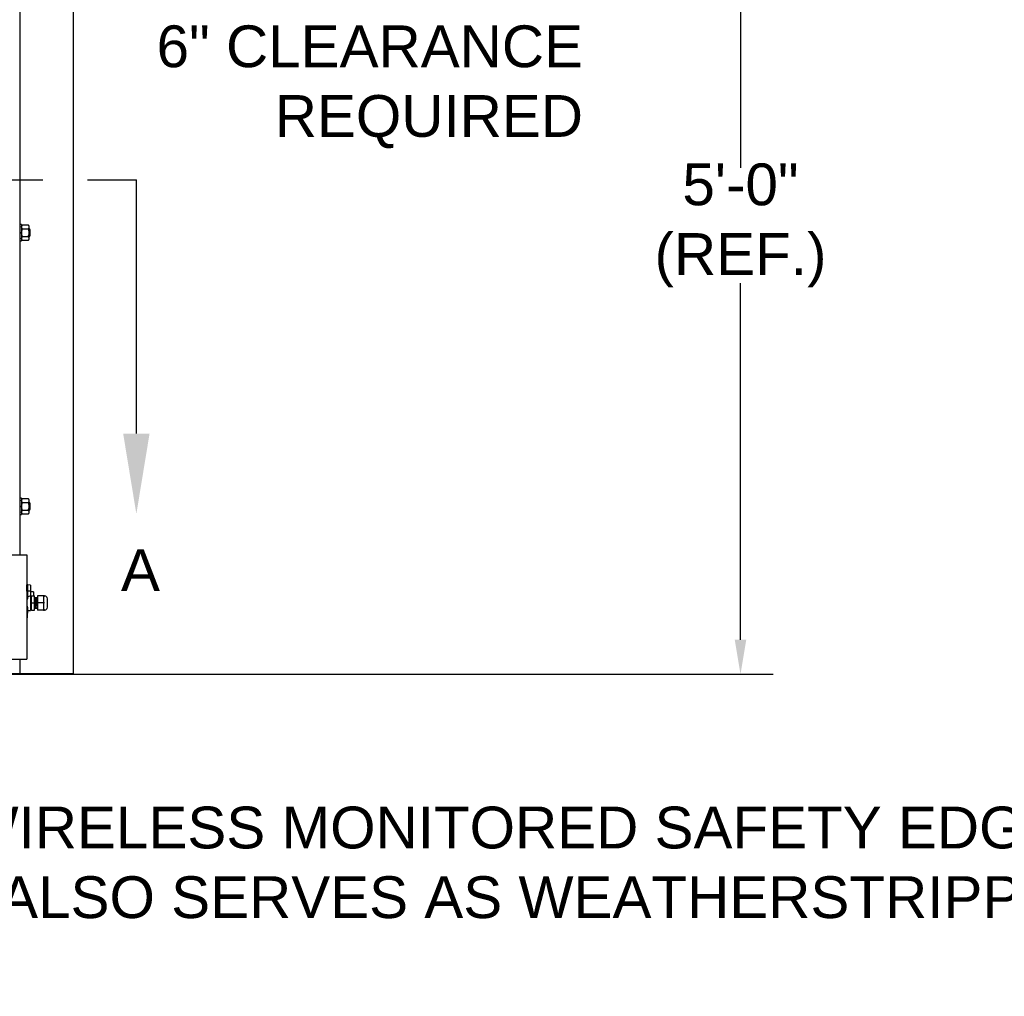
# Model space of a CAD drawing. Header units: inches. Extents: x 170 to 312, y 215 to 248.
# Tile 249 of 256: x 279.93 to 282.14, y 239.38 to 241.57. Entities that reach past the tile are written whole.
import ezdxf
from ezdxf import colors
from ezdxf.entities.mleader import LeaderData, LeaderLine
from ezdxf.math import Vec2, Vec3

# ---------------------------------------------------------------- set-up
doc = ezdxf.new("R2010")
doc.units = ezdxf.units.IN
doc.header["$LTSCALE"] = 0.25
doc.header["$MEASUREMENT"] = 0
doc.linetypes.add('CENTER', pattern=[2, 1.25, -0.25, 0.25, -0.25])
for name, color, linetype in [('ANNOTATIONS', 1, 'Continuous'), ('MOTOR RH', 7, 'Continuous'), ('SECTION CUTS', 6, 'CENTER')]:
    doc.layers.add(name, color=color, linetype=linetype)
doc.styles.add('ARIAL', font='arial.ttf', dxfattribs={"height": 0.09375})
doc.styles.get("Standard").update_dxf_attribs({"font": 'romans.shx'})

msp = doc.modelspace()

# ---------------------------------------------------------------- linework, layer by layer
at = {"layer": 'ANNOTATIONS'}
for p, q in [((281.55042, 242.04006), (281.55042, 241.23964)), ((281.55042, 240.18109), (281.55042, 240.98112))]:
    msp.add_line(p, q, dxfattribs=at)
msp.add_solid([(281.53748, 240.18109), (281.56336, 240.18109), (281.55042, 240.10342)], dxfattribs=at)
at = {"layer": 'MOTOR RH'}
for p, q in [((279.9351, 240.37188), (279.9351, 244.29919)), ((280.05446, 240.10529), (280.05446, 244.3)), ((279.93834, 241.1124), (279.93834, 241.07618)), ((279.94025, 241.11152), (279.95333, 241.11152)), ((279.95525, 241.07937), (279.95525, 241.10921)), ((279.94025, 241.1029), (279.95333, 241.1029)), ((279.94025, 241.08567), (279.95333, 241.08567)), ((279.95587, 241.08576), (279.95587, 241.10281)), ((279.95743, 241.08732), (279.95743, 241.10125)), ((279.94025, 241.07706), (279.95333, 241.07706)), ((279.93834, 240.49854), (279.93834, 240.46232)), ((279.94025, 240.49766), (279.95333, 240.49766)), ((279.94025, 240.48904), (279.95333, 240.48904)), ((279.95525, 240.46551), (279.95525, 240.49535)), ((279.95587, 240.4719), (279.95587, 240.48895)), ((279.95743, 240.47347), (279.95743, 240.48739)), ((279.94025, 240.47181), (279.95333, 240.47181)), ((279.94025, 240.4632), (279.95333, 240.4632)), ((279.84772, 240.37188), (279.95003, 240.37188)), ((279.95003, 240.37188), (279.95003, 240.13742)), ((279.95003, 240.30713), (279.95161, 240.30449)), ((279.95027, 240.30412), (279.95003, 240.30452)), ((279.95027, 240.29042), (279.95003, 240.29044)), ((279.95027, 240.30412), (279.95161, 240.30449)), ((279.95027, 240.29042), (279.95027, 240.30412)), ((279.95161, 240.2903), (279.95027, 240.29042)), ((279.95833, 240.30315), (279.95161, 240.30449)), ((279.95161, 240.30449), (279.95161, 240.27265)), ((279.95833, 240.28972), (279.95161, 240.2903)), ((279.95833, 240.30315), (279.95833, 240.24676)), ((279.96494, 240.2886), (279.96494, 240.27953)), ((279.96021, 240.24756), (279.96021, 240.27953)), ((279.96021, 240.27953), (279.96732, 240.27953)), ((279.96732, 240.24756), (279.96732, 240.27953)), ((279.98778, 240.27953), (279.97414, 240.27953)), ((279.97414, 240.27953), (279.97414, 240.24756)), ((279.98778, 240.27953), (279.98778, 240.24756)), ((279.98778, 240.27953), (279.9898, 240.27739)), ((279.99621, 240.25397), (279.99621, 240.27312)), ((279.95161, 240.24542), (279.95011, 240.22393)), ((279.95161, 240.25444), (279.95161, 240.24542)), ((279.96021, 240.26354), (279.96732, 240.26354)), ((279.96021, 240.24756), (279.96732, 240.24756)), ((279.97191, 240.25233), (279.9728, 240.25233)), ((279.9898, 240.26354), (279.97414, 240.26354)), ((279.98778, 240.24756), (279.97414, 240.24756)), ((279.9898, 240.2497), (279.98778, 240.24756)), ((279.95011, 240.22393), (279.95003, 240.22393)), ((279.84772, 240.13742), (279.95003, 240.13742)), ((279.9351, 240.10529), (279.9351, 240.13742)), ((281.6239, 240.10342), (273.88775, 240.10342)), ((275.43346, 240.10529), (280.05446, 240.10529))]:
    msp.add_line(p, q, dxfattribs=at)
for centre, radius, start, end in [((279.96571, 240.26354), 0.01678, 147.14012, 159.08586), ((279.9898, 240.27312), 0.00641, 0, 90), ((279.96571, 240.26354), 0.01678, 200.91414, 212.85988), ((279.97236, 240.25233), 0.000446, 180, 360), ((279.9898, 240.25397), 0.00641, 270, 0)]:
    msp.add_arc(centre, radius, start, end, dxfattribs=at)
msp.add_ellipse((279.96199, 240.26354), major_axis=(0, 0.01678), ratio=0.9090909, start_param=0.2423659, end_param=0.7477626, dxfattribs=at)
for points in [[(279.93834, 241.1124), (279.9351, 241.1124)], [(279.94025, 241.11152), (279.93834, 241.10921)], [(279.95525, 241.10921), (279.95333, 241.11152)], [(279.95587, 241.10281), (279.95525, 241.10281)], [(279.95525, 241.08576), (279.95587, 241.08576)], [(279.95743, 241.10125), (279.95587, 241.10281)], [(279.95587, 241.08576), (279.95743, 241.08732)], [(279.9351, 241.07618), (279.93834, 241.07618)], [(279.93834, 241.07937), (279.94025, 241.07706)], [(279.95333, 241.07706), (279.95525, 241.07937)], [(279.93834, 240.49854), (279.9351, 240.49854)], [(279.94025, 240.49766), (279.93834, 240.49535)], [(279.95525, 240.49535), (279.95333, 240.49766)], [(279.95587, 240.48895), (279.95525, 240.48895)], [(279.95743, 240.48739), (279.95587, 240.48895)], [(279.93834, 240.46551), (279.94025, 240.4632)], [(279.95333, 240.4632), (279.95525, 240.46551)], [(279.95525, 240.4719), (279.95587, 240.4719)], [(279.95587, 240.4719), (279.95743, 240.47347)], [(279.9351, 240.46232), (279.93834, 240.46232)], [(279.96494, 240.2886), (279.95833, 240.2886)], [(279.96021, 240.27824), (279.95833, 240.27824)], [(279.96771, 240.27475), (279.96732, 240.27475)], [(279.96939, 240.27475), (279.96861, 240.27475)], [(279.97107, 240.27475), (279.97029, 240.27475)], [(279.97414, 240.27475), (279.97196, 240.27475)], [(279.95161, 240.24676), (279.95833, 240.24676)], [(279.95833, 240.24884), (279.96021, 240.24884)], [(279.96777, 240.25233), (279.96855, 240.25233)], [(279.96945, 240.25233), (279.97023, 240.25233)], [(279.97112, 240.25233), (279.97191, 240.25233)], [(279.9728, 240.25233), (279.97414, 240.25233)]]:
    msp.add_open_spline(points, degree=1, dxfattribs=at)
for points, knots in [([(279.93834, 241.10721), (279.93839, 241.10773), (279.9385, 241.10879), (279.93926, 241.11024), (279.93995, 241.11113), (279.94025, 241.11152)], [0, 0, 0, 0, 0.3536519, 0.7166818, 1, 1, 1, 1]), ([(279.94025, 241.1029), (279.93981, 241.10349), (279.93892, 241.10467), (279.93838, 241.10614), (279.93835, 241.10699), (279.93834, 241.10721)], [0, 0, 0, 0, 0.4215128, 0.852907, 1, 1, 1, 1]), ([(279.95525, 241.10721), (279.9552, 241.10773), (279.95508, 241.10879), (279.95433, 241.11024), (279.95364, 241.11113), (279.95333, 241.11152)], [0, 0, 0, 0, 0.3536519, 0.7166818, 1, 1, 1, 1]), ([(279.95333, 241.1029), (279.95378, 241.10349), (279.95467, 241.10467), (279.9552, 241.10614), (279.95524, 241.10699), (279.95525, 241.10721)], [0, 0, 0, 0, 0.4215125, 0.852907, 1, 1, 1, 1]), ([(279.93834, 241.09429), (279.93834, 241.09457), (279.93836, 241.09597), (279.93873, 241.09851), (279.93952, 241.10109), (279.9401, 241.10253), (279.94025, 241.1029)], [0, 0, 0, 0, 0.0936214, 0.4739182, 0.864488, 1, 1, 1, 1]), ([(279.94025, 241.08567), (279.93997, 241.0864), (279.93929, 241.08813), (279.93852, 241.09101), (279.9384, 241.09319), (279.93834, 241.09429)], [0, 0, 0, 0, 0.2644539, 0.6278638, 1, 1, 1, 1]), ([(279.93834, 241.08137), (279.93839, 241.08189), (279.9385, 241.08295), (279.93926, 241.08439), (279.93995, 241.08528), (279.94025, 241.08567)], [0, 0, 0, 0, 0.353652, 0.7166817, 1, 1, 1, 1]), ([(279.95525, 241.09429), (279.95525, 241.09457), (279.95523, 241.09597), (279.95485, 241.09851), (279.95406, 241.10109), (279.95348, 241.10253), (279.95333, 241.1029)], [0, 0, 0, 0, 0.0936214, 0.4739184, 0.864488, 1, 1, 1, 1]), ([(279.95333, 241.08567), (279.95362, 241.0864), (279.95429, 241.08813), (279.95507, 241.09101), (279.95519, 241.09319), (279.95525, 241.09429)], [0, 0, 0, 0, 0.2644539, 0.6278638, 1, 1, 1, 1]), ([(279.95525, 241.08137), (279.9552, 241.08189), (279.95508, 241.08295), (279.95433, 241.08439), (279.95364, 241.08528), (279.95333, 241.08567)], [0, 0, 0, 0, 0.353652, 0.7166817, 1, 1, 1, 1]), ([(279.94025, 241.07706), (279.93981, 241.07764), (279.93892, 241.07882), (279.93838, 241.08029), (279.93835, 241.08115), (279.93834, 241.08137)], [0, 0, 0, 0, 0.4215121, 0.8529061, 1, 1, 1, 1]), ([(279.95333, 241.07706), (279.95378, 241.07764), (279.95467, 241.07882), (279.9552, 241.08029), (279.95524, 241.08115), (279.95525, 241.08137)], [0, 0, 0, 0, 0.4215118, 0.8529061, 1, 1, 1, 1]), ([(279.93834, 240.49335), (279.93839, 240.49387), (279.9385, 240.49493), (279.93926, 240.49638), (279.93995, 240.49727), (279.94025, 240.49766)], [0, 0, 0, 0, 0.35364966, 0.71667969, 1, 1, 1, 1]), ([(279.94025, 240.48904), (279.93981, 240.48963), (279.93892, 240.49081), (279.93838, 240.49228), (279.93835, 240.49313), (279.93834, 240.49335)], [0, 0, 0, 0, 0.4215162, 0.8529073, 1, 1, 1, 1]), ([(279.93834, 240.48043), (279.93834, 240.48071), (279.93836, 240.48211), (279.93873, 240.48465), (279.93952, 240.48723), (279.9401, 240.48867), (279.94025, 240.48904)], [0, 0, 0, 0, 0.0936218, 0.4739158, 0.8644916, 1, 1, 1, 1]), ([(279.95525, 240.49335), (279.9552, 240.49387), (279.95508, 240.49493), (279.95433, 240.49638), (279.95364, 240.49727), (279.95333, 240.49766)], [0, 0, 0, 0, 0.35364966, 0.71667969, 1, 1, 1, 1]), ([(279.95333, 240.48904), (279.95378, 240.48963), (279.95467, 240.49081), (279.9552, 240.49228), (279.95524, 240.49313), (279.95525, 240.49335)], [0, 0, 0, 0, 0.4215159, 0.8529073, 1, 1, 1, 1]), ([(279.95525, 240.48043), (279.95525, 240.48071), (279.95523, 240.48211), (279.95485, 240.48465), (279.95406, 240.48723), (279.95348, 240.48867), (279.95333, 240.48904)], [0, 0, 0, 0, 0.0936218, 0.473916, 0.8644916, 1, 1, 1, 1]), ([(279.94025, 240.47181), (279.93997, 240.47254), (279.93929, 240.47427), (279.93852, 240.47715), (279.9384, 240.47933), (279.93834, 240.48043)], [0, 0, 0, 0, 0.2644539, 0.6278593, 1, 1, 1, 1]), ([(279.93834, 240.46751), (279.93839, 240.46803), (279.9385, 240.46909), (279.93926, 240.47053), (279.93995, 240.47142), (279.94025, 240.47181)], [0, 0, 0, 0, 0.3536498, 0.7166796, 1, 1, 1, 1]), ([(279.94025, 240.4632), (279.93981, 240.46378), (279.93892, 240.46496), (279.93838, 240.46643), (279.93835, 240.46729), (279.93834, 240.46751)], [0, 0, 0, 0, 0.4215155, 0.8529064, 1, 1, 1, 1]), ([(279.95333, 240.47181), (279.95362, 240.47254), (279.95429, 240.47427), (279.95507, 240.47715), (279.95519, 240.47933), (279.95525, 240.48043)], [0, 0, 0, 0, 0.2644539, 0.6278593, 1, 1, 1, 1]), ([(279.95525, 240.46751), (279.9552, 240.46803), (279.95508, 240.46909), (279.95433, 240.47053), (279.95364, 240.47142), (279.95333, 240.47181)], [0, 0, 0, 0, 0.3536498, 0.7166796, 1, 1, 1, 1]), ([(279.95333, 240.4632), (279.95378, 240.46378), (279.95467, 240.46496), (279.9552, 240.46643), (279.95524, 240.46729), (279.95525, 240.46751)], [0, 0, 0, 0, 0.42151525, 0.85290636, 1, 1, 1, 1]), ([(279.96861, 240.27475), (279.9686, 240.27488), (279.96858, 240.27508), (279.96808, 240.27526), (279.96758, 240.2748), (279.96771, 240.27447), (279.96759, 240.27354), (279.96756, 240.2726), (279.96753, 240.27176), (279.96752, 240.27147)], [0, 0, 0, 0, 0.1509339, 0.2269304, 0.3091432, 0.5126112, 0.7171058, 0.9038952, 1, 1, 1, 1]), ([(279.96819, 240.26354), (279.96821, 240.26454), (279.96826, 240.26649), (279.96833, 240.26921), (279.9684, 240.27193), (279.96851, 240.27425), (279.96857, 240.27459), (279.96861, 240.27475)], [0, 0, 0, 0, 0.1698674, 0.3339398, 0.4980122, 0.752244, 1, 1, 1, 1]), ([(279.96855, 240.25233), (279.96858, 240.2524), (279.96862, 240.25255), (279.96869, 240.25373), (279.96878, 240.25582), (279.96886, 240.25914), (279.96896, 240.26306), (279.96905, 240.26651), (279.96911, 240.26914), (279.96916, 240.27091), (279.96918, 240.27145), (279.96918, 240.27146)], [0, 0, 0, 0, 0.1093267, 0.2225142, 0.3357025, 0.4984323, 0.6663723, 0.7795603, 0.8888869, 0.9982135, 1, 1, 1, 1]), ([(279.9692, 240.27146), (279.96918, 240.27072), (279.96914, 240.26943), (279.96906, 240.26666), (279.96901, 240.26472), (279.96897, 240.26355)], [0, 0, 0, 0, 0.3440212, 0.6037055, 1, 1, 1, 1]), ([(279.97028, 240.27475), (279.97027, 240.27491), (279.97025, 240.2751), (279.96985, 240.27522), (279.9696, 240.27515), (279.96925, 240.27478), (279.96942, 240.27441), (279.96924, 240.27316), (279.96921, 240.27173), (279.9692, 240.27146)], [0, 0, 0, 0, 0.1789689, 0.2132075, 0.2435323, 0.2761385, 0.5221296, 0.9089216, 1, 1, 1, 1]), ([(279.96966, 240.2558), (279.96969, 240.25688), (279.96976, 240.25914), (279.96985, 240.26307), (279.96994, 240.26649), (279.97001, 240.26921), (279.97008, 240.27193), (279.97018, 240.27425), (279.97025, 240.27459), (279.97029, 240.27475)], [0, 0, 0, 0, 0.1576476, 0.3272143, 0.4414987, 0.5518842, 0.6622698, 0.8333133, 1, 1, 1, 1]), ([(279.97194, 240.27474), (279.97194, 240.27481), (279.97195, 240.27496), (279.97159, 240.27526), (279.9711, 240.27508), (279.97107, 240.27473), (279.97097, 240.27401), (279.97089, 240.27214), (279.97081, 240.26929), (279.97074, 240.26636), (279.97068, 240.26458), (279.97065, 240.26354)], [0, 0, 0, 0, 0.0432697, 0.0891446, 0.131551, 0.2176056, 0.3221563, 0.5318737, 0.7347377, 0.8463632, 1, 1, 1, 1]), ([(279.97128, 240.25417), (279.9713, 240.25463), (279.97135, 240.25592), (279.97143, 240.25916), (279.97153, 240.26306), (279.97162, 240.26649), (279.97168, 240.26921), (279.97176, 240.27193), (279.97186, 240.27425), (279.97193, 240.27459), (279.97196, 240.27475)], [0, 0, 0, 0, 0.0847764, 0.2341584, 0.3883234, 0.4922273, 0.5925865, 0.6929458, 0.8484534, 1, 1, 1, 1]), ([(279.9898, 240.27953), (279.98952, 240.27952), (279.9892, 240.27951), (279.98869, 240.27951), (279.98855, 240.27952), (279.98845, 240.27952), (279.98836, 240.27952), (279.98823, 240.27952), (279.98801, 240.27953), (279.98785, 240.27953), (279.98781, 240.27953), (279.98778, 240.27953)], [0, 0, 0, 0, 0.2479231, 0.2890908, 0.3069668, 0.3246628, 0.3441602, 0.3674164, 0.4310408, 0.6540306, 1, 1, 1, 1]), ([(279.96732, 240.25189), (279.96745, 240.25194), (279.96769, 240.25204), (279.96782, 240.2526), (279.96788, 240.25346), (279.96797, 240.25553), (279.96804, 240.25841), (279.96811, 240.26114), (279.96816, 240.2627), (279.96819, 240.26354)], [0, 0, 0, 0, 0.0900005, 0.1675474, 0.2921205, 0.5194776, 0.7399898, 0.8603536, 1, 1, 1, 1]), ([(279.96855, 240.25233), (279.96856, 240.2522), (279.96858, 240.252), (279.96908, 240.25182), (279.96958, 240.25229), (279.96946, 240.25262), (279.96957, 240.25355), (279.96961, 240.25454), (279.96963, 240.25545), (279.96964, 240.2558)], [0, 0, 0, 0, 0.1477712, 0.2221758, 0.3026654, 0.5018695, 0.7020792, 0.8849539, 1, 1, 1, 1]), ([(279.96964, 240.2558), (279.96967, 240.25647), (279.96971, 240.25768), (279.96975, 240.25977), (279.96982, 240.26168), (279.96985, 240.26288), (279.96987, 240.26355)], [0, 0, 0, 0, 0.3209033, 0.5829366, 0.7689491, 1, 1, 1, 1]), ([(279.97023, 240.25233), (279.97025, 240.2524), (279.9703, 240.25255), (279.97037, 240.25373), (279.97046, 240.25582), (279.97054, 240.25914), (279.97061, 240.26206), (279.97065, 240.26354)], [0, 0, 0, 0, 0.1640625, 0.3339187, 0.5037762, 0.7479787, 1, 1, 1, 1]), ([(279.97024, 240.2524), (279.97024, 240.25231), (279.97022, 240.25215), (279.9706, 240.25182), (279.9711, 240.25201), (279.97113, 240.25237), (279.97121, 240.25285), (279.97124, 240.25372), (279.97126, 240.25417)], [0, 0, 0, 0, 0.1201292, 0.2225498, 0.3172257, 0.5093497, 0.7427679, 1, 1, 1, 1]), ([(279.97126, 240.25417), (279.97127, 240.25448), (279.97132, 240.25544), (279.97138, 240.25782), (279.97146, 240.26072), (279.97151, 240.26251), (279.97154, 240.26354)], [0, 0, 0, 0, 0.1679631, 0.5285284, 0.7269292, 1, 1, 1, 1]), ([(279.98778, 240.24756), (279.988, 240.24771), (279.98841, 240.248), (279.98908, 240.2477), (279.98956, 240.2476), (279.9898, 240.24756)], [0, 0, 0, 0, 0.35448285, 0.68277445, 1, 1, 1, 1])]:
    msp.add_open_spline(points, degree=3, knots=knots, dxfattribs=at)
at = {"layer": 'SECTION CUTS'}
msp.add_line((275.18612, 241.2129), (280.19566, 241.2129), dxfattribs=at)

# ---------------------------------------------------------------- texts
at = {"layer": 'ANNOTATIONS', "char_height": 0.09375, "style": 'ARIAL'}
for s, insert, attachment_point in [('6" CLEARANCE\\PREQUIRED', (281.19722, 241.42127), 6), ('5\'-0"\\P(REF.)', (281.55042, 241.11038), 5)]:
    msp.add_mtext(s, dxfattribs=dict(at, insert=insert, attachment_point=attachment_point))
at = {"layer": 'SECTION CUTS', "style": 'ARIAL'}
msp.add_text('A', height=0.09375, dxfattribs=at).set_placement((280.16118, 240.29047))

# ---------------------------------------------------------------- leaders
at = {"layer": 'ANNOTATIONS'}
ml = msp.add_multileader_mtext('Standard', dxfattribs=at)
ml.set_content('WIRELESS MONITORED SAFETY EDGE\\P (ALSO SERVES AS WEATHERSTRIPPING)', color=256, style='ARIAL')
ml.set_leader_properties()
ml.build(insert=Vec2(0, 0))
ml.multileader.update_dxf_attribs({"dogleg_length": 0.36, "arrow_head_size": 0.09375})
ctx = ml.context
ctx.base_point, ctx.char_height, ctx.arrow_head_size, ctx.landing_gap_size, ctx.plane_origin = Vec3(279.71793, 239.74611), 0.09375, 0.09375, 0.09, Vec3(278.93289, 239.31288)
notes = []
notes.append((ctx, [(0, (1, 1, 0), (279.61997, 239.74611), (1, 0), 0.09796, [(0, [(279.2358, 240.11218)], 0, [])])]))
ctx.mtext.insert, ctx.mtext.flow_direction = Vec3(279.80793, 239.80677), 5
at = {"layer": 'SECTION CUTS'}
ml = msp.add_multileader_mtext('Standard', dxfattribs=at)
ml.set_content('', color=256)
ml.set_leader_properties()
ml.build(insert=Vec2(0, 0))
ml.multileader.update_dxf_attribs({"dogleg_length": 0, "arrow_head_size": 0.18})
ctx = ml.context
ctx.base_point, ctx.char_height, ctx.arrow_head_size, ctx.landing_gap_size, ctx.plane_origin = Vec3(280.19566, 241.2129), 0.18, 0.18, 0, Vec3(280.19566, 240.46338)
notes.append((ctx, [(0, (1, 1, 0), (280.19566, 241.2129), (1, 0), 0, [(0, [(280.19566, 240.46338)], 0, [])])]))
ctx.mtext.insert, ctx.mtext.flow_direction = Vec3(280.19566, 241.3029), 5
for ctx, leaders in notes:
    for number, flags, end, landing, length, lines in leaders:
        leader = LeaderData()
        leader.index, (leader.has_last_leader_line, leader.has_dogleg_vector, leader.attachment_direction) = number, flags
        leader.last_leader_point, leader.dogleg_vector, leader.dogleg_length = Vec3(end), Vec3(landing), length
        for number, points, colour, breaks in lines:
            line = LeaderLine()
            line.index, line.vertices, line.color, line.breaks = number, Vec3.list(points), colors.encode_raw_color(colour), breaks
            leader.lines.append(line)
        ctx.leaders.append(leader)

doc.saveas('drawing.dxf')
